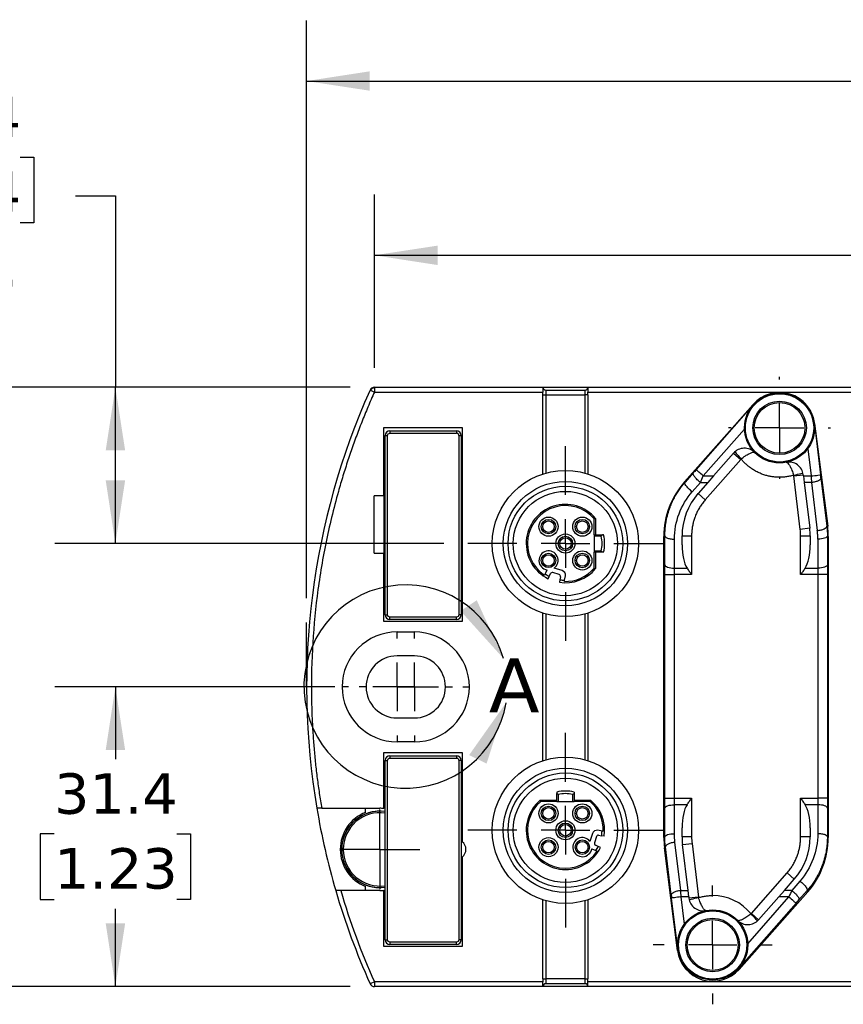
# Model space of a CAD drawing. Header units: millimetres. Extents: x 13 to 546, y 13 to 419.
# Tile 3 of 23: x 95 to 181, y 157 to 260. Entities that reach past the tile are written whole.
import ezdxf

# ---------------------------------------------------------------- set-up
doc = ezdxf.new("R2010")
doc.units = ezdxf.units.MM
doc.header["$LTSCALE"] = 2
doc.linetypes.add('SLD-Center', pattern=[19.05, 15.24, -1.27, 1.27, -1.27])
doc.linetypes.add('SLD-Solid', pattern=[0])
doc.layers.add('CENTER', color=40, linetype='SLD-Center')
doc.layers.add('DIMENSIONS', color=140, linetype='SLD-Solid', lineweight=25)
doc.layers.add('TEXT', color=140, linetype='SLD-Solid', lineweight=25)
doc.styles.add('SLDTEXTSTYLE0', font='VERDANA.TTF')
doc.dimstyles.new('SLDDIMSTYLE1', dxfattribs={"dimtxt": 4.316016, "dimasz": 6.604, "dimexe": 0, "dimexo": 0.0625, "dimgap": 1.079004, "dimtad": 0, "dimtih": 1, "dimtoh": 1, "dimrnd": 1e-09, "dimzin": 12, "dimdsep": 46, "dimtxsty": 'SLDTEXTSTYLE0', "dimsah": 1, "dimcen": 0.09, "dimadec": 0, "dimazin": 3, "dimtfac": 1, "dimtofl": 0, "dimtmove": 0, "dimatfit": 3, "dimfxl": 0, "dimfrac": 2, "dimtolj": 1, "dimtzin": 12, "dimarcsym": 0})

# ---------------------------------------------------------------- blocks, each defined once
blk = doc.blocks.new('_D_2')
at = {"layer": 'DIMENSIONS'}
for p, q in [((125, 199.02), (125, 259.49)), ((350.4, 197.29), (350.4, 259.49)), ((125, 253.14), (220.62, 253.14)), ((226.46, 253.14), (225.02, 253.14)), ((225.02, 253.14), (225.02, 246.28)), ((239.29, 253.14), (240.74, 253.14)), ((240.74, 253.14), (240.74, 246.28)), ((350.4, 253.14), (245.14, 253.14)), ((225.02, 246.28), (226.46, 246.28)), ((240.74, 246.28), (239.29, 246.28))]:
    blk.add_line(p, q, dxfattribs=at)
for points in [[(125, 253.14), (131.61, 252.13), (131.61, 254.16)], [(350.4, 253.14), (343.8, 254.16), (343.8, 252.13)]]:
    blk.add_solid(points, dxfattribs=at)
at = {"layer": 'DIMENSIONS', "char_height": 4.233, "attachment_point": 1, "style": 'SLDTEXTSTYLE0'}
for s, insert in [('225.4', (224.67, 259.49)), ('8.87', (226.46, 251.66))]:
    blk.add_mtext(s, dxfattribs=dict(at, insert=insert))
blk = doc.blocks.new('_D_3')
at = {"layer": 'DIMENSIONS'}
for p, q in [((132.09, 223.14), (132.09, 241.26)), ((343.31, 223.14), (343.31, 241.26)), ((132.09, 234.91), (220.62, 234.91)), ((226.46, 234.91), (225.02, 234.91)), ((225.02, 234.91), (225.02, 228.05)), ((239.29, 234.91), (240.74, 234.91)), ((240.74, 234.91), (240.74, 228.05)), ((343.31, 234.91), (245.14, 234.91)), ((225.02, 228.05), (226.46, 228.05)), ((240.74, 228.05), (239.29, 228.05))]:
    blk.add_line(p, q, dxfattribs=at)
for points in [[(132.09, 234.91), (138.7, 233.89), (138.7, 235.92)], [(343.31, 234.91), (336.71, 235.92), (336.71, 233.89)]]:
    blk.add_solid(points, dxfattribs=at)
at = {"layer": 'DIMENSIONS', "char_height": 4.233, "attachment_point": 1, "style": 'SLDTEXTSTYLE0'}
for s, insert in [('211.2', (224.67, 241.25)), ('8.32', (226.46, 233.42))]:
    blk.add_mtext(s, dxfattribs=dict(at, insert=insert))
blk = doc.blocks.new('_D_5')
at = {"layer": 'DIMENSIONS'}
for p, q in [((129.55, 221.1), (79.79, 221.1)), ((86.14, 221.1), (86.14, 196.96)), ((79.73, 189.13), (78.28, 189.13)), ((78.28, 189.13), (78.28, 182.27)), ((92.55, 189.13), (94, 189.13)), ((94, 189.13), (94, 182.27)), ((78.28, 182.27), (79.73, 182.27)), ((94, 182.27), (92.55, 182.27)), ((86.14, 158.4), (86.14, 181.31)), ((129.55, 158.4), (79.79, 158.4))]:
    blk.add_line(p, q, dxfattribs=at)
for points in [[(86.14, 221.1), (85.12, 214.5), (87.15, 214.5)], [(86.14, 158.4), (87.15, 165), (85.12, 165)]]:
    blk.add_solid(points, dxfattribs=at)
at = {"layer": 'DIMENSIONS', "char_height": 4.233, "attachment_point": 1, "style": 'SLDTEXTSTYLE0'}
for s, insert in [('62.7', (79.73, 195.47)), ('2.47', (79.73, 187.65))]:
    blk.add_mtext(s, dxfattribs=dict(at, insert=insert))
blk = doc.blocks.new('_D_6')
at = {"layer": 'DIMENSIONS'}
for p, q in [((127.94, 189.75), (98.65, 189.75)), ((105, 189.75), (105, 182.19)), ((98.59, 174.37), (97.14, 174.37)), ((97.14, 174.37), (97.14, 167.51)), ((111.42, 174.37), (112.87, 174.37)), ((112.87, 174.37), (112.87, 167.51)), ((97.14, 167.51), (98.59, 167.51)), ((112.87, 167.51), (111.42, 167.51)), ((105, 158.4), (105, 166.54)), ((129.55, 158.4), (98.65, 158.4))]:
    blk.add_line(p, q, dxfattribs=at)
for points in [[(105, 189.75), (103.99, 183.15), (106.02, 183.15)], [(105, 158.4), (106.02, 165), (103.99, 165)]]:
    blk.add_solid(points, dxfattribs=at)
at = {"layer": 'DIMENSIONS', "char_height": 4.233, "attachment_point": 1, "style": 'SLDTEXTSTYLE0'}
for s, insert in [('31.4', (98.59, 180.71)), ('1.23', (98.59, 172.88))]:
    blk.add_mtext(s, dxfattribs=dict(at, insert=insert))
blk = doc.blocks.new('_D_7')
at = {"layer": 'DIMENSIONS'}
for p, q in [((82.21, 245.18), (80.76, 245.18)), ((80.76, 245.18), (80.76, 238.32)), ((95.03, 245.18), (96.48, 245.18)), ((96.48, 245.18), (96.48, 238.32)), ((100.83, 241.14), (105, 241.14)), ((105, 241.14), (105, 221.1)), ((80.76, 238.32), (82.21, 238.32)), ((96.48, 238.32), (95.03, 238.32)), ((129.55, 221.1), (98.65, 221.1)), ((105, 204.75), (105, 221.1)), ((139.34, 204.75), (98.65, 204.75))]:
    blk.add_line(p, q, dxfattribs=at)
for points in [[(105, 221.1), (103.99, 214.5), (106.02, 214.5)], [(105, 204.75), (106.02, 211.35), (103.99, 211.35)]]:
    blk.add_solid(points, dxfattribs=at)
at = {"layer": 'DIMENSIONS', "char_height": 4.233, "attachment_point": 1, "style": 'SLDTEXTSTYLE0'}
for s, insert in [('16.4', (82.21, 251.52)), ('0.64', (82.21, 243.7)), ('TYP.', (82.42, 235.87))]:
    blk.add_mtext(s, dxfattribs=dict(at, insert=insert))
blk = doc.blocks.new('SW_CENTERMARKSYMBOL_0')
at = {"layer": 'CENTER', "color": 0}
for p, q in [((0, 2.54), (0, 4.161)), ((0, 0), (0, 2.54)), ((-2.54, 0), (-4.161, 0)), ((0, 0), (-2.54, 0)), ((0, 0), (0, -2.54)), ((0, 0), (2.54, 0)), ((2.54, 0), (4.161, 0)), ((0, -2.54), (0, -4.161))]:
    blk.add_line(p, q, dxfattribs=at)
blk = doc.blocks.new('SW_CENTERMARKSYMBOL_9')
at = {"layer": 'CENTER', "color": 0}
for p, q in [((0, 5.08), (0, 10.19)), ((0, 0), (0, 2.54)), ((-5.08, 0), (-10.19, 0)), ((0, 0), (-2.54, 0)), ((0, 0), (0, -2.54)), ((0, 0), (2.54, 0)), ((5.08, 0), (10.19, 0)), ((0, -5.08), (0, -10.19))]:
    blk.add_line(p, q, dxfattribs=at)
blk = doc.blocks.new('SW_CENTERMARKSYMBOL_10')
at = {"layer": 'CENTER', "color": 0}
for p, q in [((0, 5.08), (0, 10.19)), ((0, 0), (0, 2.54)), ((-5.08, 0), (-10.19, 0)), ((0, 0), (-2.54, 0)), ((0, 0), (0, -2.54)), ((0, 0), (2.54, 0)), ((5.08, 0), (10.19, 0)), ((0, -5.08), (0, -10.19))]:
    blk.add_line(p, q, dxfattribs=at)
blk = doc.blocks.new('SW_CENTERMARKSYMBOL_13')
at = {"layer": 'CENTER', "color": 0}
for p, q in [((0, 5.08), (0, 5.34)), ((0, 0), (0, 2.54)), ((-5.08, 0), (-5.34, 0)), ((0, 0), (-2.54, 0)), ((0, 0), (0, -2.54)), ((0, 0), (2.54, 0)), ((5.08, 0), (5.34, 0)), ((0, -5.08), (0, -5.34))]:
    blk.add_line(p, q, dxfattribs=at)
blk = doc.blocks.new('SW_CENTERMARKSYMBOL_14')
at = {"layer": 'CENTER', "color": 0}
for p, q in [((0, 5.08), (0, 6.21)), ((0, 0), (0, 2.54)), ((-5.08, 0), (-6.21, 0)), ((0, 0), (-2.54, 0)), ((0, 0), (0, -2.54)), ((0, 0), (2.54, 0)), ((5.08, 0), (6.21, 0)), ((0, -5.08), (0, -6.21))]:
    blk.add_line(p, q, dxfattribs=at)
blk = doc.blocks.new('SW_CENTERMARKSYMBOL_15')
at = {"layer": 'CENTER', "color": 0}
for p, q in [((0, 5.08), (0, 5.79)), ((0, 0), (0, 2.54)), ((-5.08, 0), (-5.79, 0)), ((0, 0), (-2.54, 0)), ((0, 0), (0, -2.54)), ((0, 0), (2.54, 0)), ((5.08, 0), (5.79, 0)), ((0, -5.08), (0, -5.79))]:
    blk.add_line(p, q, dxfattribs=at)
blk = doc.blocks.new('SW_CENTERMARKSYMBOL_16')
at = {"layer": 'CENTER', "color": 0}
for p, q in [((0, 5.08), (0, 5.79)), ((0, 0), (0, 2.54)), ((-5.08, 0), (-5.79, 0)), ((0, 0), (-2.54, 0)), ((0, 0), (0, -2.54)), ((0, 0), (2.54, 0)), ((5.08, 0), (5.79, 0)), ((0, -5.08), (0, -5.79))]:
    blk.add_line(p, q, dxfattribs=at)

msp = doc.modelspace()

# ---------------------------------------------------------------- linework, layer by layer
for p, q in [((131.685, 220.783), (131.637, 220.805)), ((131.685, 220.783), (132.094, 220.6)), ((132.094, 221.1), (132.094, 221.047)), ((132.094, 221.1), (149.723, 221.1)), ((132.094, 221.047), (132.094, 220.6)), ((132.094, 220.6), (149.723, 220.6)), ((149.723, 221.1), (149.723, 220.6)), ((149.723, 221.1), (154.423, 221.1)), ((149.723, 220.3), (149.723, 220.6)), ((150.023, 220.8), (150.023, 220.3)), ((150.023, 220.8), (154.123, 220.8)), ((154.123, 220.3), (154.123, 220.8)), ((154.423, 221.1), (195.673, 221.1)), ((154.423, 221.1), (154.423, 220.6)), ((154.423, 220.3), (154.423, 220.6)), ((154.423, 220.6), (195.673, 220.6)), ((149.723, 220.3), (150.023, 220.3)), ((149.723, 212.03), (149.723, 220.3)), ((150.023, 220.3), (150.023, 212.12)), ((150.023, 220.3), (154.123, 220.3)), ((154.423, 220.3), (154.123, 220.3)), ((154.123, 212.12), (154.123, 220.3)), ((154.423, 220.3), (154.423, 212.03)), ((164.532, 211.199), (171.702, 219.302)), ((165.747, 212.479), (171.701, 219.255)), ((171.702, 219.302), (171.725, 219.282)), ((133.073, 216.9), (141.273, 216.9)), ((133.073, 209.75), (133.073, 216.9)), ((133.723, 216.55), (133.723, 216.3)), ((133.723, 216.55), (140.673, 216.55)), ((140.673, 216.55), (140.673, 216.3)), ((141.273, 216.9), (141.273, 196.6)), ((170.806, 216.721), (166.498, 211.819)), ((178.144, 217.316), (178.113, 217.312)), ((178.119, 217.267), (178.763, 211.939)), ((178.144, 217.316), (179.505, 206.582)), ((133.223, 197.3), (133.223, 216.05)), ((133.223, 216.05), (133.473, 216.05)), ((133.473, 197.3), (133.473, 216.05)), ((133.723, 216.3), (140.673, 216.3)), ((140.923, 216.05), (140.923, 197.3)), ((140.923, 216.05), (141.173, 216.05)), ((141.173, 216.05), (141.173, 197.3)), ((177.425, 214.671), (177.77, 211.819)), ((170.416, 213.551), (166.692, 209.313)), ((167.563, 211.819), (169.665, 214.211)), ((169.665, 214.211), (170.416, 213.551)), ((165.446, 212.137), (164.588, 211.161)), ((166.498, 211.819), (167.563, 211.819)), ((167.563, 211.819), (166.962, 211.135)), ((175.955, 211.836), (176.948, 211.956)), ((176.632, 206.234), (175.955, 211.836)), ((176.964, 211.819), (176.948, 211.956)), ((176.964, 211.819), (177.77, 211.819)), ((176.964, 211.819), (177.047, 211.135)), ((178.804, 211.597), (179.412, 206.57)), ((165.34, 210.159), (166.197, 211.135)), ((166.962, 211.135), (165.941, 209.973)), ((166.197, 211.135), (166.962, 211.135)), ((177.811, 211.135), (177.047, 211.135)), ((177.047, 211.135), (177.625, 206.354)), ((177.811, 211.135), (178.419, 206.108)), ((133.073, 209.75), (132.073, 209.75)), ((132.073, 203.75), (132.073, 209.75)), ((133.073, 209.75), (133.073, 203.75)), ((165.941, 209.973), (166.692, 209.313)), ((155.089, 205.65), (155.089, 207.326)), ((155.223, 207.375), (155.223, 205.65)), ((177.625, 206.354), (176.632, 206.234)), ((179.412, 206.57), (179.505, 206.582)), ((155.089, 205.65), (155.089, 205.516)), ((155.089, 205.65), (155.936, 205.65)), ((155.828, 205.516), (155.089, 205.516)), ((155.089, 205.516), (155.089, 203.984)), ((162.373, 174), (162.373, 205.5)), ((162.373, 205.5), (162.473, 205.5)), ((162.473, 202.524), (162.473, 205.55)), ((163.473, 202.182), (163.473, 205.208)), ((164.273, 204.598), (164.273, 205.55)), ((164.273, 205.55), (165.273, 205.55)), ((165.273, 205.55), (165.273, 201.498)), ((176.673, 205.55), (177.673, 205.55)), ((176.673, 201.498), (176.673, 205.55)), ((177.673, 205.55), (177.673, 204.598)), ((178.473, 205.208), (178.473, 202.182)), ((179.473, 205.55), (179.473, 202.524)), ((179.573, 205.5), (179.473, 205.5)), ((179.573, 205.5), (179.573, 174)), ((155.089, 203.984), (155.089, 203.85)), ((155.089, 203.984), (155.828, 203.984)), ((132.073, 203.75), (133.073, 203.75)), ((133.073, 196.6), (133.073, 203.75)), ((155.936, 203.85), (155.089, 203.85)), ((155.089, 202.175), (155.089, 203.85)), ((155.223, 203.85), (155.223, 202.126)), ((150.133, 201.97), (149.944, 201.564)), ((151.726, 201.924), (150.905, 202.182)), ((163.473, 202.182), (164.797, 202.182)), ((163.473, 201.498), (163.473, 202.182)), ((177.149, 202.182), (178.473, 202.182)), ((178.473, 202.182), (178.473, 201.498)), ((149.944, 201.564), (149.887, 201.441)), ((150.265, 201.07), (150.379, 201.313)), ((150.379, 201.313), (150.512, 201.6)), ((151.408, 201.5), (150.754, 201.706)), ((151.49, 200.963), (151.443, 200.699)), ((151.545, 201.274), (151.49, 200.963)), ((151.966, 200.786), (151.99, 200.919)), ((151.99, 200.919), (152.068, 201.36)), ((162.473, 201.498), (163.473, 201.498)), ((162.473, 178.103), (162.473, 201.498)), ((165.273, 201.498), (163.473, 201.498)), ((163.473, 178.103), (163.473, 201.498)), ((178.473, 201.498), (176.673, 201.498)), ((179.473, 201.498), (178.473, 201.498)), ((178.473, 201.498), (178.473, 178.103)), ((179.473, 201.498), (179.473, 178.103)), ((133.223, 197.3), (133.473, 197.3)), ((140.673, 197.05), (133.723, 197.05)), ((133.723, 196.8), (133.723, 197.05)), ((140.673, 196.8), (133.723, 196.8)), ((140.673, 196.8), (140.673, 197.05)), ((141.173, 197.3), (140.923, 197.3)), ((149.723, 182.03), (149.723, 197.47)), ((150.023, 197.38), (150.023, 182.12)), ((154.123, 182.12), (154.123, 197.38)), ((154.423, 197.47), (154.423, 182.03)), ((141.273, 196.6), (133.073, 196.6)), ((134.473, 195.5), (136.273, 195.5)), ((136.273, 193), (134.473, 193)), ((134.473, 186.5), (136.273, 186.5)), ((136.273, 184), (134.473, 184)), ((133.073, 182.9), (141.273, 182.9)), ((133.073, 177.032), (133.073, 182.9)), ((133.723, 182.55), (133.723, 182.3)), ((133.723, 182.55), (140.673, 182.55)), ((140.673, 182.55), (140.673, 182.3)), ((141.273, 182.9), (141.273, 173.55)), ((133.223, 163.3), (133.223, 182.05)), ((133.223, 182.05), (133.473, 182.05)), ((133.473, 163.3), (133.473, 182.05)), ((133.723, 182.3), (140.673, 182.3)), ((140.923, 182.05), (140.923, 163.3)), ((141.173, 182.05), (140.923, 182.05)), ((141.173, 182.05), (141.173, 163.3)), ((151.173, 177.766), (151.173, 178.613)), ((151.307, 178.505), (151.307, 177.766)), ((152.839, 177.766), (152.839, 178.505)), ((152.973, 178.613), (152.973, 177.766)), ((149.449, 177.9), (151.173, 177.9)), ((151.173, 177.766), (149.498, 177.766)), ((151.173, 177.766), (151.307, 177.766)), ((151.307, 177.766), (152.839, 177.766)), ((152.839, 177.766), (152.973, 177.766)), ((152.973, 177.9), (154.698, 177.9)), ((154.649, 177.766), (152.973, 177.766)), ((162.473, 178.103), (163.473, 178.103)), ((163.473, 177.419), (163.473, 178.103)), ((163.473, 178.103), (165.273, 178.103)), ((163.473, 174.392), (163.473, 177.419)), ((164.797, 177.419), (163.473, 177.419)), ((165.273, 178.103), (165.273, 174.05)), ((176.673, 174.05), (176.673, 178.103)), ((176.673, 178.103), (178.473, 178.103)), ((178.473, 177.419), (177.149, 177.419)), ((178.473, 178.103), (178.473, 177.419)), ((179.473, 178.103), (178.473, 178.103)), ((178.473, 177.419), (178.473, 174.392)), ((126.579, 177.05), (132.673, 177.05)), ((131.173, 176.62), (131.173, 177.05)), ((162.473, 174.05), (162.473, 177.077)), ((179.473, 177.077), (179.473, 174.05)), ((154.899, 174.403), (154.641, 173.583)), ((155.904, 174.667), (155.463, 174.745)), ((155.549, 174.222), (155.861, 174.167)), ((156.124, 174.12), (155.861, 174.167)), ((156.038, 174.643), (155.904, 174.667)), ((164.273, 174.05), (164.273, 175.003)), ((177.673, 175.003), (177.673, 174.05)), ((155.324, 174.085), (155.117, 173.431)), ((155.51, 173.056), (155.224, 173.189)), ((162.373, 174), (162.476, 174)), ((164.135, 168.465), (163.527, 173.492)), ((165.273, 174.05), (164.273, 174.05)), ((164.322, 173.246), (165.314, 173.366)), ((164.899, 168.465), (164.322, 173.246)), ((165.314, 173.366), (165.991, 167.765)), ((177.673, 174.05), (176.673, 174.05)), ((179.573, 174), (179.471, 174)), ((128.835, 172.75), (128.673, 172.75)), ((154.853, 172.81), (155.259, 172.621)), ((155.259, 172.621), (155.382, 172.564)), ((155.753, 172.942), (155.51, 173.056)), ((162.547, 172.932), (162.441, 172.918)), ((163.803, 162.185), (162.441, 172.918)), ((163.142, 168.003), (162.535, 173.03)), ((141.273, 171.95), (141.273, 162.6)), ((171.53, 166.049), (175.255, 170.287)), ((176.006, 169.627), (175.255, 170.287)), ((174.985, 168.465), (176.006, 169.627)), ((176.607, 169.441), (175.749, 168.465)), ((132.673, 168.45), (128.57, 168.45)), ((131.173, 168.45), (131.173, 168.881)), ((133.073, 162.6), (133.073, 168.469)), ((164.135, 168.465), (164.899, 168.465)), ((164.982, 167.781), (164.899, 168.465)), ((177.414, 168.301), (170.244, 160.198)), ((174.384, 167.781), (174.985, 168.465)), ((175.749, 168.465), (174.985, 168.465)), ((176.5, 167.463), (177.358, 168.439)), ((177.414, 168.301), (177.314, 168.389)), ((149.723, 159.2), (149.723, 167.47)), ((150.023, 167.38), (150.023, 159.2)), ((154.123, 159.2), (154.123, 167.38)), ((154.423, 167.47), (154.423, 159.2)), ((163.827, 162.333), (163.183, 167.661)), ((164.521, 164.93), (164.176, 167.781)), ((164.982, 167.781), (164.176, 167.781)), ((164.982, 167.781), (164.999, 167.645)), ((165.991, 167.765), (164.999, 167.645)), ((176.2, 167.121), (170.245, 160.346)), ((171.14, 162.879), (175.449, 167.781)), ((174.384, 167.781), (172.281, 165.389)), ((175.449, 167.781), (174.384, 167.781)), ((171.53, 166.049), (172.281, 165.389)), ((133.223, 163.3), (133.473, 163.3)), ((140.673, 163.05), (133.723, 163.05)), ((133.723, 163.05), (133.723, 162.8)), ((140.673, 162.8), (133.723, 162.8)), ((140.673, 162.8), (140.673, 163.05)), ((141.173, 163.3), (140.923, 163.3)), ((141.273, 162.6), (133.073, 162.6)), ((163.803, 162.185), (163.847, 162.19)), ((170.244, 160.198), (170.133, 160.297)), ((132.094, 158.9), (131.637, 158.696)), ((149.723, 158.9), (132.094, 158.9)), ((132.094, 158.9), (132.094, 158.4)), ((149.723, 159.2), (150.023, 159.2)), ((149.723, 159.2), (149.723, 158.9)), ((149.723, 158.4), (149.723, 158.9)), ((150.023, 159.2), (150.023, 158.7)), ((154.123, 159.2), (150.023, 159.2)), ((154.123, 158.7), (150.023, 158.7)), ((154.123, 159.2), (154.423, 159.2)), ((154.123, 158.7), (154.123, 159.2)), ((154.423, 158.9), (154.423, 159.2)), ((195.673, 158.9), (154.423, 158.9)), ((154.423, 158.4), (154.423, 158.9)), ((149.723, 158.4), (132.094, 158.4)), ((154.423, 158.4), (149.723, 158.4)), ((195.673, 158.4), (154.423, 158.4))]:
    msp.add_line(p, q)
at = {"flags": 128}
for points in [[(162.473, 202.524), (162.492, 202.457), (162.549, 202.393), (162.642, 202.334), (162.766, 202.282), (162.918, 202.239), (163.09, 202.208), (163.278, 202.188), (163.473, 202.182)], [(179.473, 202.524), (179.454, 202.457), (179.397, 202.393), (179.305, 202.334), (179.18, 202.282), (179.029, 202.239), (178.856, 202.208), (178.668, 202.188), (178.473, 202.182)], [(162.473, 177.077), (162.492, 177.144), (162.549, 177.208), (162.642, 177.267), (162.766, 177.319), (162.918, 177.361), (163.09, 177.393), (163.278, 177.412), (163.473, 177.419)], [(179.473, 177.077), (179.454, 177.144), (179.397, 177.208), (179.305, 177.267), (179.18, 177.319), (179.029, 177.361), (178.856, 177.393), (178.668, 177.412), (178.473, 177.419)]]:
    msp.add_lwpolyline(points, dxfattribs=at)
for centre, radius in [((174.473, 216.85), 3.669), ((174.473, 216.85), 3.569), ((174.473, 216.85), 2.8), ((174.473, 216.85), 2.657), ((152.073, 204.75), 7.65), ((152.073, 204.75), 6.5), ((152.073, 204.75), 6), ((152.073, 204.75), 5.458), ((150.305, 206.518), 1), ((150.305, 206.518), 0.758), ((150.305, 206.518), 0.6), ((153.841, 206.518), 1), ((153.841, 206.518), 0.758), ((153.841, 206.518), 0.6), ((152.073, 204.75), 1), ((152.073, 204.75), 0.758), ((152.073, 204.75), 0.6), ((153.841, 202.982), 1), ((150.305, 202.982), 0.755), ((150.305, 202.982), 0.6), ((153.841, 202.982), 0.758), ((153.841, 202.982), 0.6), ((152.073, 174.75), 7.65), ((152.073, 174.75), 6.5), ((152.073, 174.75), 6), ((152.073, 174.75), 5.458), ((150.305, 176.518), 1), ((150.305, 176.518), 0.758), ((153.841, 176.518), 1), ((153.841, 176.518), 0.758), ((150.305, 176.518), 0.6), ((153.841, 176.518), 0.6), ((152.073, 174.75), 1), ((152.073, 174.75), 0.758), ((152.073, 174.75), 0.6), ((150.305, 172.982), 1), ((150.305, 172.982), 0.758), ((150.305, 172.982), 0.6), ((153.841, 172.982), 0.755), ((153.841, 172.982), 0.6), ((167.473, 162.75), 3.669), ((167.473, 162.75), 3.569), ((167.473, 162.75), 2.8), ((167.473, 162.75), 2.657)]:
    msp.add_circle(centre, radius)
for centre, radius, start, end in [((201.003, 189.75), 76, 155.8825, 189.61956), ((132.094, 220.6), 0.5, 90, 155.8825), ((132.17, 220.482), 0.571, 97.72994, 148.15256), ((150.023, 221.1), 0.3, 180, 270), ((154.123, 221.1), 0.3, 270, 0), ((174.473, 216.85), 3.7, 7.22683, 138.49678), ((133.723, 216.05), 0.5, 90, 180), ((140.673, 216.05), 0.5, 360, 90), ((170.792, 213.221), 1.5, 44.59173, 138.68925), ((175.459, 211.776), 1.5, 6.89163, 100.98916), ((170.973, 205.5), 8.6, 138.49678, 180), ((170.973, 205.55), 6.7, 138.68925, 180), ((152.073, 204.75), 4.1, 39.79918, 243.83786), ((152.073, 204.75), 3.966, 40.49475, 236.54471), ((170.973, 205.55), 5.7, 0, 6.89163), ((170.973, 205.55), 6.7, 0, 6.89163), ((170.973, 205.5), 8.6, 0, 7.22683), ((152.073, 204.75), 3.832, 348.46891, 11.53109), ((152.073, 204.75), 4.1, 347.31962, 12.68038), ((150.305, 202.982), 1, 306.87534, 260.8241), ((150.587, 201.759), 0.5, 151.77963, 155), ((152.073, 204.75), 4.1, 261.16214, 320.20082), ((151.575, 201.447), 0.5, 350, 72.5), ((152.073, 204.75), 3.966, 268.45529, 319.50525), ((152.073, 204.75), 3.832, 236.24682, 243.75659), ((150.694, 201.515), 0.2, 72.5, 155), ((151.348, 201.309), 0.2, 350, 72.5), ((152.073, 204.75), 3.832, 261.24341, 268.75318), ((133.723, 197.3), 0.5, 180, 270), ((140.673, 197.3), 0.5, 270, 0), ((134.473, 189.75), 5.75, 90, 270), ((136.273, 189.75), 5.75, 270, 90), ((134.473, 189.75), 3.25, 90, 270), ((136.273, 189.75), 3.25, 270, 90), ((133.723, 182.05), 0.5, 90, 180), ((140.673, 182.05), 0.5, 0, 90), ((152.073, 174.75), 4.1, 77.31962, 102.68038), ((152.073, 174.75), 3.832, 78.46891, 101.53109), ((152.073, 174.75), 4.1, 129.79918, 333.83786), ((152.073, 174.75), 3.966, 130.49475, 326.54471), ((152.073, 174.75), 3.966, 358.45529, 49.50525), ((152.073, 174.75), 4.1, 351.16214, 50.20082), ((201.003, 189.75), 76, 189.61956, 196.27591), ((132.673, 172.75), 4.15, 111.18901, 248.81099), ((132.669, 172.75), 4, 89.97283, 269.94028), ((132.673, 172.75), 4, 82.09679, 180), ((132.673, 172.75), 3.839, 81.76209, 180), ((132.673, 172.75), 4.3, 84.66244, 90), ((155.376, 174.252), 0.5, 80, 162.5), ((155.514, 174.025), 0.2, 80, 162.5), ((152.073, 174.75), 3.832, 351.24341, 358.75318), ((140.673, 172.75), 1, 306.8699, 53.1301), ((153.841, 172.982), 1, 36.87534, 350.8241), ((155.308, 173.371), 0.2, 162.5, 245), ((170.973, 174), 8.6, 180, 187.22683), ((170.973, 174.05), 6.7, 180, 186.89163), ((170.973, 174.05), 5.7, 180, 186.89163), ((170.973, 174.05), 6.7, 318.68925, 0), ((170.973, 174), 8.6, 318.49678, 0), ((132.673, 172.75), 4, 180, 277.90321), ((132.673, 172.75), 3.839, 180, 278.23791), ((155.065, 173.264), 0.5, 241.77963, 245), ((152.073, 174.75), 3.832, 326.24682, 333.75659), ((201.003, 189.75), 76, 196.27591, 204.1175), ((201.003, 189.75), 75.5, 196.38673, 204.1175), ((132.673, 172.75), 4.3, 270, 275.33756), ((166.488, 167.825), 1.5, 186.89163, 280.98916), ((167.473, 162.75), 5.169, 39.04781, 90), ((171.154, 166.379), 1.5, 224.59173, 318.68925), ((133.723, 163.3), 0.5, 180, 270), ((140.673, 163.3), 0.5, 270, 360), ((167.473, 162.65), 3.7, 187.22683, 318.49678), ((132.094, 158.9), 0.5, 204.1175, 270), ((150.023, 158.4), 0.3, 90, 180), ((154.123, 158.4), 0.3, 0, 90)]:
    msp.add_arc(centre, radius, start, end)
for centre, start_param, end_param in [((165.273, 204.598), 1.5707963, 2.6453658), ((176.673, 204.598), 3.6378195, 4.712389), ((165.273, 175.003), 0.4962269, 1.5707963), ((176.673, 175.003), 4.712389, 5.7869584)]:
    msp.add_ellipse(centre, major_axis=(0, 2.747), ratio=0.3639702, start_param=start_param, end_param=end_param)
for points, knots in [([(132.094, 220.6), (131.978, 220.34), (131.748, 219.821), (131.413, 219.037), (131.087, 218.25), (130.77, 217.459), (130.462, 216.665), (130.163, 215.868), (129.873, 215.068), (129.592, 214.265), (129.32, 213.458), (129.057, 212.648), (128.803, 211.834), (128.559, 211.018), (127.886, 208.678), (126.941, 204.771), (126.033, 199.244), (125.535, 193.664), (125.473, 189.401), (125.568, 186.482), (125.653, 184.901), (125.771, 183.325), (125.922, 181.751), (126.107, 180.18), (126.322, 178.613), (126.493, 177.571), (126.579, 177.05)], [0, 0, 0, 0, 0.01915379, 0.03829431, 0.05742401, 0.07654532, 0.09566067, 0.1147725, 0.13388325, 0.15299538, 0.1721113, 0.19123348, 0.21036433, 0.2295063, 0.24866182, 0.37432558, 0.50000159, 0.62566535, 0.75134137, 0.78690159, 0.82242327, 0.85792199, 0.89341339, 0.92891312, 0.96443679, 1, 1, 1, 1]), ([(133.473, 216.05), (133.473, 216.117), (133.5, 216.18), (133.593, 216.274), (133.657, 216.3), (133.723, 216.3)], [0, 0, 0, 0, 0.5, 0.5, 1, 1, 1, 1]), ([(140.923, 216.05), (140.922, 216.066), (140.92, 216.099), (140.9, 216.162), (140.855, 216.232), (140.785, 216.277), (140.722, 216.297), (140.69, 216.299), (140.673, 216.3)], [0, 0, 0, 0, 0.1237698, 0.2505864, 0.4999714, 0.7493564, 0.8747696, 1, 1, 1, 1]), ([(169.792, 214.339), (169.792, 214.339), (169.959, 214.152), (170.309, 213.761), (170.458, 213.594)], [0, 0, 0, 0, 0.5714286, 1, 1, 1, 1]), ([(170.458, 213.594), (170.601, 213.713), (170.828, 213.88), (171.096, 214.046), (171.334, 214.177), (171.57, 214.28), (171.761, 214.321), (171.834, 214.299), (171.859, 214.275), (171.86, 214.275), (171.86, 214.274)], [0, 0, 0, 0, 0.0185687, 0.027853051, 0.037137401, 0.055706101, 0.074274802, 0.092843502, 0.092843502, 0.093267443, 0.093267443, 0.093267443, 0.093267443]), ([(172.944, 211.912), (172.874, 211.935), (172.736, 211.979), (172.533, 212.057), (172.333, 212.142), (172.138, 212.236), (171.946, 212.338), (171.759, 212.449), (171.53, 212.597), (171.266, 212.79), (170.977, 213.036), (170.705, 213.303), (170.541, 213.496), (170.458, 213.594)], [0, 0, 0, 0, 0.07172955, 0.14314896, 0.2143846, 0.28556381, 0.35681425, 0.42826317, 0.50003678, 0.62533534, 0.74997329, 0.87463389, 1, 1, 1, 1]), ([(175.173, 213.248), (175.173, 213.248), (175.174, 213.248), (175.191, 213.251), (175.226, 213.248), (175.303, 213.207), (175.415, 213.089), (175.579, 212.826), (175.769, 212.429), (175.894, 212.073), (175.944, 211.894)], [-0.092845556, -0.092845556, -0.092845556, -0.092845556, -0.092423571, -0.092423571, -0.083139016, -0.07385446, -0.055285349, -0.036716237, -0.018147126, 0.000421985, 0.000421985, 0.000421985, 0.000421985]), ([(166.498, 211.819), (166.329, 211.967), (166.049, 212.213), (165.798, 212.434), (165.747, 212.479), (165.747, 212.479)], [-0.0000233, -0.0000233, -0.0000233, -0.0000233, 0.4285481, 0.7142624, 0.9999767, 0.9999767, 0.9999767, 0.9999767]), ([(166.197, 211.135), (166.082, 211.225), (165.966, 211.326), (165.758, 211.532), (165.665, 211.637), (165.522, 211.829), (165.47, 211.916), (165.42, 212.055), (165.42, 212.107), (165.446, 212.137)], [0, 0, 0, 0, 0.25, 0.25, 0.5, 0.5, 0.75, 0.75, 1, 1, 1, 1]), ([(175.944, 211.894), (175.874, 211.875), (175.734, 211.835), (175.522, 211.787), (175.309, 211.747), (175.094, 211.716), (174.878, 211.695), (174.661, 211.683), (174.388, 211.679), (174.062, 211.692), (173.684, 211.737), (173.31, 211.807), (173.066, 211.877), (172.944, 211.912)], [0, 0, 0, 0, 0.0717295, 0.143149, 0.2143846, 0.2855638, 0.3568142, 0.4282632, 0.5000368, 0.6253353, 0.7499733, 0.8746339, 1, 1, 1, 1]), ([(175.944, 211.894), (176.235, 211.966), (176.738, 212.089), (176.916, 212.132), (176.916, 212.132)], [0, 0, 0, 0, 0.5714286, 1, 1, 1, 1]), ([(177.77, 211.819), (178.03, 211.85), (178.288, 211.882), (178.656, 211.926), (178.763, 211.939), (178.763, 211.939)], [0, 0, 0, 0, 0.5, 0.5, 1, 1, 1, 1]), ([(178.804, 211.597), (178.81, 211.552), (178.788, 211.503), (178.693, 211.407), (178.621, 211.36), (178.436, 211.274), (178.324, 211.235), (178.078, 211.173), (177.945, 211.149), (177.811, 211.135)], [0, 0, 0, 0, 0.25, 0.25, 0.5, 0.5, 0.75, 0.75, 1, 1, 1, 1]), ([(162.473, 205.55), (162.474, 205.643), (162.476, 205.823), (162.489, 206.082), (162.507, 206.32), (162.53, 206.538), (162.555, 206.735), (162.582, 206.911), (162.647, 207.286), (162.774, 207.835), (162.992, 208.498), (163.225, 209.06), (163.464, 209.544), (163.722, 209.996), (163.997, 210.415), (164.284, 210.803), (164.488, 211.044), (164.588, 211.161)], [0, 0, 0, 0, 0.0459198, 0.0885173, 0.1277925, 0.1637454, 0.1963759, 0.2256841, 0.2516698, 0.3836157, 0.5026695, 0.5937862, 0.6816034, 0.7661266, 0.8473622, 0.9253173, 1, 1, 1, 1]), ([(165.34, 210.159), (165.208, 210.262), (164.944, 210.497), (164.6, 210.911), (164.544, 211.111), (164.588, 211.161)], [-0.0027659, -0.0027659, -0.0027659, -0.0027659, 0.2829484, 0.5686627, 0.9972341, 0.9972341, 0.9972341, 0.9972341]), ([(166.692, 209.313), (166.642, 209.255), (166.542, 209.139), (166.402, 208.958), (166.269, 208.773), (166.144, 208.583), (166.027, 208.388), (165.918, 208.188), (165.817, 207.984), (165.723, 207.775), (165.616, 207.505), (165.503, 207.172), (165.4, 206.774), (165.327, 206.371), (165.282, 205.962), (165.276, 205.688), (165.273, 205.55)], [0, 0, 0, 0, 0.0559659, 0.1116211, 0.1670545, 0.2223555, 0.2776146, 0.3329223, 0.3883689, 0.4440439, 0.500036, 0.6005331, 0.7002528, 0.7997192, 0.8994603, 1, 1, 1, 1]), ([(178.419, 206.108), (178.552, 206.122), (178.686, 206.146), (178.931, 206.208), (179.043, 206.247), (179.228, 206.333), (179.301, 206.38), (179.395, 206.476), (179.417, 206.525), (179.412, 206.57)], [0, 0, 0, 0, 0.25, 0.25, 0.5, 0.5, 0.75, 0.75, 1, 1, 1, 1]), ([(178.473, 205.208), (178.473, 205.283), (178.471, 205.434), (178.461, 205.659), (178.444, 205.884), (178.427, 206.033), (178.419, 206.108)], [0, 0, 0, 0, 0.25009995, 0.5, 0.74990005, 1, 1, 1, 1]), ([(162.473, 205.55), (162.473, 205.473), (162.604, 205.346), (163.025, 205.232), (163.324, 205.208), (163.473, 205.208)], [-0.00276589, -0.00276589, -0.00276589, -0.00276589, 0.42580554, 0.71151982, 0.99723411, 0.99723411, 0.99723411, 0.99723411]), ([(179.473, 205.55), (179.473, 205.461), (179.365, 205.372), (178.995, 205.245), (178.735, 205.208), (178.473, 205.208)], [0, 0, 0, 0, 0.5, 0.5, 1, 1, 1, 1]), ([(162.473, 201.498), (162.473, 201.556), (162.473, 201.673), (162.473, 201.847), (162.473, 202.019), (162.473, 202.189), (162.473, 202.358), (162.473, 202.468), (162.473, 202.524)], [0, 0, 0, 0, 0.1676155, 0.3340936, 0.5, 0.6659064, 0.8323845, 1, 1, 1, 1]), ([(164.797, 202.182), (164.873, 202.069), (164.951, 201.956), (165.11, 201.728), (165.192, 201.612), (165.273, 201.498)], [0, 0, 0, 0, 0.5, 0.5, 1, 1, 1, 1]), ([(177.149, 202.182), (177.073, 202.069), (176.995, 201.956), (176.836, 201.728), (176.754, 201.612), (176.673, 201.498)], [0, 0, 0, 0, 0.5, 0.5, 1, 1, 1, 1]), ([(179.473, 202.524), (179.473, 202.468), (179.473, 202.358), (179.473, 202.189), (179.473, 202.019), (179.473, 201.847), (179.473, 201.673), (179.473, 201.556), (179.473, 201.498)], [0, 0, 0, 0, 0.1676155, 0.3340936, 0.5, 0.6659064, 0.8323845, 1, 1, 1, 1]), ([(133.723, 197.05), (133.657, 197.05), (133.593, 197.077), (133.5, 197.17), (133.473, 197.234), (133.473, 197.3)], [0, 0, 0, 0, 0.5, 0.5, 1, 1, 1, 1]), ([(162.473, 177.077), (162.473, 177.132), (162.473, 177.242), (162.473, 177.411), (162.473, 177.582), (162.473, 177.754), (162.473, 177.928), (162.473, 178.044), (162.473, 178.103)], [0, 0, 0, 0, 0.1676155, 0.3340936, 0.5, 0.6659064, 0.8323845, 1, 1, 1, 1]), ([(164.797, 177.419), (164.873, 177.532), (164.951, 177.645), (165.11, 177.872), (165.192, 177.988), (165.273, 178.103)], [0, 0, 0, 0, 0.5, 0.5, 1, 1, 1, 1]), ([(176.673, 178.103), (176.754, 177.988), (176.837, 177.872), (176.996, 177.644), (177.074, 177.531), (177.149, 177.419)], [0, 0, 0, 0, 0.5, 0.5, 1, 1, 1, 1]), ([(179.473, 178.103), (179.473, 178.044), (179.473, 177.928), (179.473, 177.754), (179.473, 177.582), (179.473, 177.411), (179.473, 177.242), (179.473, 177.132), (179.473, 177.077)], [0, 0, 0, 0, 0.1676155, 0.3340936, 0.5, 0.6659064, 0.8323845, 1, 1, 1, 1]), ([(126.579, 177.05), (126.446, 177.05), (126.316, 177.05), (126.128, 177.05), (126.072, 177.05), (126.072, 177.05)], [0, 0, 0, 0, 0.5, 0.5, 1, 1, 1, 1]), ([(162.473, 174.05), (162.473, 174.14), (162.581, 174.229), (162.951, 174.355), (163.211, 174.392), (163.473, 174.392)], [0, 0, 0, 0, 0.5, 0.5, 1, 1, 1, 1]), ([(179.473, 174.05), (179.473, 174.127), (179.342, 174.254), (178.921, 174.369), (178.623, 174.392), (178.473, 174.392)], [-0.0027659, -0.0027659, -0.0027659, -0.0027659, 0.4258055, 0.7115198, 0.9972341, 0.9972341, 0.9972341, 0.9972341]), ([(163.527, 173.492), (163.394, 173.478), (163.26, 173.454), (163.015, 173.392), (162.903, 173.354), (162.718, 173.268), (162.645, 173.22), (162.551, 173.124), (162.529, 173.076), (162.535, 173.03)], [0, 0, 0, 0, 0.25, 0.25, 0.5, 0.5, 0.75, 0.75, 1, 1, 1, 1]), ([(175.255, 170.287), (175.305, 170.346), (175.404, 170.462), (175.545, 170.642), (175.677, 170.828), (175.802, 171.018), (175.919, 171.213), (176.028, 171.412), (176.13, 171.617), (176.223, 171.826), (176.331, 172.096), (176.443, 172.428), (176.546, 172.826), (176.619, 173.229), (176.665, 173.638), (176.67, 173.912), (176.673, 174.05)], [0, 0, 0, 0, 0.0559659, 0.1116211, 0.1670545, 0.2223555, 0.2776146, 0.3329223, 0.3883689, 0.4440439, 0.500036, 0.6005331, 0.7002528, 0.7997192, 0.8994603, 1, 1, 1, 1]), ([(179.473, 174.05), (179.472, 173.957), (179.471, 173.778), (179.458, 173.519), (179.439, 173.28), (179.416, 173.063), (179.391, 172.866), (179.364, 172.689), (179.299, 172.315), (179.172, 171.765), (178.954, 171.103), (178.721, 170.54), (178.483, 170.056), (178.224, 169.605), (177.949, 169.186), (177.663, 168.797), (177.458, 168.557), (177.358, 168.439)], [0, 0, 0, 0, 0.04591977, 0.0885173, 0.12779252, 0.1637454, 0.19637592, 0.22568405, 0.25166978, 0.38361567, 0.50266955, 0.59378621, 0.68160335, 0.76612657, 0.84736218, 0.9253173, 1, 1, 1, 1]), ([(176.607, 169.441), (176.739, 169.339), (177.002, 169.103), (177.346, 168.689), (177.403, 168.49), (177.358, 168.439)], [-0.0027659, -0.0027659, -0.0027659, -0.0027659, 0.2829484, 0.5686627, 0.9972341, 0.9972341, 0.9972341, 0.9972341]), ([(128.57, 168.45), (128.435, 168.45), (128.303, 168.45), (128.108, 168.45), (128.049, 168.45), (128.049, 168.45)], [0, 0, 0, 0, 0.5, 0.5, 1, 1, 1, 1]), ([(163.142, 168.003), (163.137, 168.049), (163.158, 168.097), (163.253, 168.193), (163.326, 168.241), (163.51, 168.327), (163.623, 168.365), (163.868, 168.428), (164.001, 168.451), (164.135, 168.465)], [0, 0, 0, 0, 0.25, 0.25, 0.5, 0.5, 0.75, 0.75, 1, 1, 1, 1]), ([(175.749, 168.465), (175.865, 168.376), (175.98, 168.274), (176.188, 168.068), (176.281, 167.964), (176.425, 167.772), (176.476, 167.685), (176.527, 167.545), (176.526, 167.493), (176.5, 167.463)], [0, 0, 0, 0, 0.25, 0.25, 0.5, 0.5, 0.75, 0.75, 1, 1, 1, 1]), ([(164.176, 167.781), (163.916, 167.75), (163.658, 167.719), (163.29, 167.674), (163.183, 167.661), (163.183, 167.661)], [0, 0, 0, 0, 0.5, 0.5, 1, 1, 1, 1]), ([(166.002, 167.706), (165.711, 167.635), (165.209, 167.512), (165.031, 167.468), (165.031, 167.468)], [0, 0, 0, 0, 0.5714286, 1, 1, 1, 1]), ([(166.002, 167.706), (166.071, 167.725), (166.208, 167.764), (166.416, 167.812), (166.625, 167.851), (166.835, 167.882), (167.047, 167.904), (167.259, 167.917), (167.402, 167.919), (167.473, 167.92)], [0, 0, 0, 0, 0.1434676, 0.2863254, 0.4288159, 0.5711839, 0.7136745, 0.8565323, 1, 1, 1, 1]), ([(166.774, 166.352), (166.773, 166.352), (166.772, 166.352), (166.738, 166.346), (166.665, 166.37), (166.531, 166.511), (166.367, 166.774), (166.177, 167.172), (166.052, 167.527), (166.002, 167.706)], [-0.092845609, -0.092845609, -0.092845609, -0.092845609, -0.092423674, -0.092423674, -0.073854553, -0.055285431, -0.036716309, -0.018147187, 0.000421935, 0.000421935, 0.000421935, 0.000421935]), ([(175.449, 167.781), (175.617, 167.633), (175.897, 167.387), (176.148, 167.166), (176.2, 167.121), (176.2, 167.121)], [-0.0000233, -0.0000233, -0.0000233, -0.0000233, 0.4285481, 0.7142624, 0.9999767, 0.9999767, 0.9999767, 0.9999767]), ([(171.488, 166.007), (171.346, 165.888), (171.118, 165.721), (170.85, 165.555), (170.612, 165.423), (170.376, 165.321), (170.186, 165.279), (170.112, 165.301), (170.087, 165.325), (170.087, 165.326), (170.086, 165.326)], [0, 0, 0, 0, 0.0185687, 0.027853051, 0.037137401, 0.055706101, 0.074274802, 0.092843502, 0.092843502, 0.093267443, 0.093267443, 0.093267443, 0.093267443]), ([(171.488, 166.007), (171.495, 166.014), (171.51, 166.027), (171.523, 166.042), (171.53, 166.049)], [0, 0, 0, 0, 0.50000001, 1, 1, 1, 1]), ([(172.155, 165.262), (172.155, 165.262), (171.987, 165.449), (171.638, 165.84), (171.488, 166.007)], [0, 0, 0, 0, 0.5714286, 1, 1, 1, 1]), ([(133.723, 163.05), (133.657, 163.05), (133.593, 163.077), (133.5, 163.17), (133.473, 163.234), (133.473, 163.3)], [0, 0, 0, 0, 0.5, 0.5, 1, 1, 1, 1]), ([(140.923, 163.3), (140.923, 163.234), (140.897, 163.17), (140.803, 163.077), (140.739, 163.05), (140.673, 163.05)], [0, 0, 0, 0, 0.5, 0.5, 1, 1, 1, 1])]:
    msp.add_open_spline(points, degree=3, knots=knots)
for points in [[(170.458, 213.594), (170.451, 213.587), (170.436, 213.573), (170.423, 213.558), (170.416, 213.551)], [(165.747, 212.479), (165.644, 212.363), (165.542, 212.246), (165.446, 212.137)], [(166.197, 211.135), (166.293, 211.354), (166.395, 211.586), (166.498, 211.819)], [(175.944, 211.894), (175.949, 211.875), (175.953, 211.855), (175.955, 211.836)], [(177.77, 211.819), (177.784, 211.586), (177.798, 211.354), (177.811, 211.135)], [(178.804, 211.597), (178.791, 211.706), (178.777, 211.823), (178.763, 211.939)], [(163.473, 205.208), (163.473, 207.011), (164.15, 208.805), (165.34, 210.159)], [(155.223, 207.375), (155.179, 207.358), (155.134, 207.342), (155.089, 207.326)], [(179.412, 206.57), (179.453, 206.232), (179.473, 205.891), (179.473, 205.55)], [(155.936, 205.65), (155.9, 205.606), (155.864, 205.561), (155.828, 205.516)], [(156.073, 205.65), (156.027, 205.65), (155.982, 205.65), (155.936, 205.65)], [(155.828, 203.984), (155.864, 203.94), (155.9, 203.895), (155.936, 203.85)], [(156.073, 203.85), (156.027, 203.85), (155.982, 203.85), (155.936, 203.85)], [(155.089, 202.175), (155.134, 202.158), (155.179, 202.142), (155.223, 202.126)], [(140.923, 197.3), (140.923, 197.162), (140.811, 197.05), (140.673, 197.05)], [(133.473, 182.05), (133.473, 182.188), (133.585, 182.3), (133.723, 182.3)], [(140.673, 182.3), (140.811, 182.3), (140.923, 182.188), (140.923, 182.05)], [(151.173, 178.75), (151.173, 178.704), (151.173, 178.659), (151.173, 178.613)], [(151.173, 178.613), (151.218, 178.577), (151.263, 178.541), (151.307, 178.505)], [(152.839, 178.505), (152.884, 178.541), (152.928, 178.577), (152.973, 178.613)], [(152.973, 178.75), (152.973, 178.704), (152.973, 178.659), (152.973, 178.613)], [(149.449, 177.9), (149.465, 177.856), (149.481, 177.811), (149.498, 177.766)], [(154.649, 177.766), (154.665, 177.811), (154.681, 177.856), (154.698, 177.9)], [(163.527, 173.492), (163.491, 173.791), (163.473, 174.092), (163.473, 174.392)], [(178.473, 174.392), (178.473, 172.59), (177.797, 170.795), (176.607, 169.441)], [(162.535, 173.03), (162.494, 173.369), (162.473, 173.709), (162.473, 174.05)], [(163.142, 168.003), (163.155, 167.894), (163.169, 167.778), (163.183, 167.661)], [(164.176, 167.781), (164.162, 168.014), (164.148, 168.247), (164.135, 168.465)], [(175.749, 168.465), (175.653, 168.247), (175.551, 168.014), (175.449, 167.781)], [(166.002, 167.706), (165.997, 167.725), (165.994, 167.745), (165.991, 167.765)], [(176.2, 167.121), (176.302, 167.238), (176.404, 167.354), (176.5, 167.463)]]:
    msp.add_open_spline(points, degree=3)
at = {"layer": 'DIMENSIONS'}
msp.add_line((125.003, 189.75), (125.003, 196.481), dxfattribs=at)
at = {"layer": 'TEXT'}
msp.add_arc((135.36, 189.789), 10.637, 16.07978, 350.76261, dxfattribs=at)
for points in [[(145.581, 192.736), (142.802, 198.812), (141.104, 197.695)], [(145.859, 188.082), (142.005, 182.624), (143.824, 181.718)]]:
    msp.add_solid(points, dxfattribs=at)

# ---------------------------------------------------------------- block references
at = {"layer": 'CENTER'}
for name, p in [('SW_CENTERMARKSYMBOL_13', (174.473, 216.85)), ('SW_CENTERMARKSYMBOL_10', (152.073, 204.75)), ('SW_CENTERMARKSYMBOL_16', (134.473, 189.75)), ('SW_CENTERMARKSYMBOL_15', (136.273, 189.75)), ('SW_CENTERMARKSYMBOL_9', (152.073, 174.75)), ('SW_CENTERMARKSYMBOL_0', (132.673, 172.75)), ('SW_CENTERMARKSYMBOL_14', (167.473, 162.75))]:
    msp.add_blockref(name, p, dxfattribs=at)

# ---------------------------------------------------------------- texts
at = {"layer": 'TEXT', "insert": (144.068, 192.736), "char_height": 5.644, "attachment_point": 1, "style": 'SLDTEXTSTYLE0'}
msp.add_mtext('A', dxfattribs=at)

# ---------------------------------------------------------------- dimensions: what is measured, and where the dimension line sits
at = {"layer": 'DIMENSIONS'}
for base, p1, p2, angle, picture, middle in [((125.003, 253.143), (350.403, 194.751), (125.003, 196.481), 0, '_D_2', (232.877, 253.143)), ((86.138, 158.4), (132.094, 221.1), (132.094, 158.4), 90, '_D_5', (86.138, 189.132)), ((105.003, 189.75), (132.094, 158.4), (130.483, 189.75), 90, '_D_6', (105.003, 174.366))]:
    dim = msp.add_linear_dim(base=base, p1=p1, p2=p2, angle=angle, dimstyle='SLDDIMSTYLE1', dxfattribs=at)
    dim.commit()
    dim.dimension.update_dxf_attribs({"geometry": picture, "text_midpoint": middle, "dimtype": 160})
dim = msp.add_linear_dim(base=(105.003, 221.1), p1=(141.883, 204.75), p2=(132.094, 221.1), angle=90, text='<>\\PTYP.', dimstyle='SLDDIMSTYLE1', dxfattribs=at)
dim.commit()
dim.dimension.update_dxf_attribs({"geometry": '_D_7', "text_midpoint": (105.003, 241.143), "dimtype": 160})
dim = msp.add_linear_dim(base=(343.313, 234.906), p1=(132.094, 220.6), p2=(343.313, 220.6), dimstyle='SLDDIMSTYLE1', dxfattribs=at)
dim.commit()
dim.dimension.update_dxf_attribs({"geometry": '_D_3', "text_midpoint": (232.877, 234.906), "dimtype": 160})

doc.saveas('drawing.dxf')
